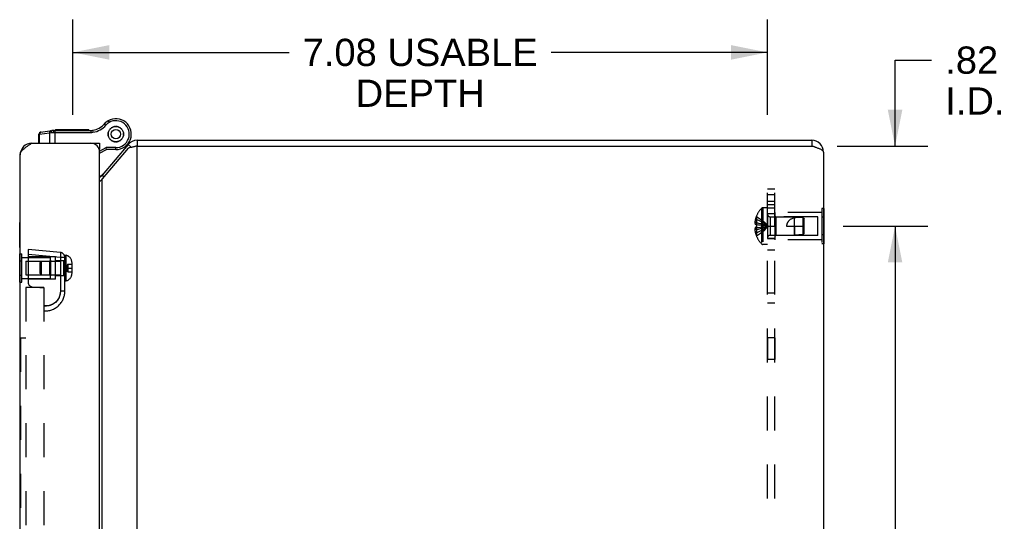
# Model space of a CAD drawing. Header units: inches. Extents: x 0 to 63, y 0 to 40.7.
# Tile 9 of 9: x 36 to 46, y 22.2 to 27.3. Entities that reach past the tile are written whole.
import ezdxf

# ---------------------------------------------------------------- set-up
doc = ezdxf.new("R2010")
doc.units = ezdxf.units.IN
doc.header["$LTSCALE"] = 3.462963
doc.header["$MEASUREMENT"] = 0
doc.linetypes.add('HIDDEN', pattern=[0.2, 0.1, -0.1])
doc.layers.get('0').update_dxf_attribs({"linetype": 'CONTINUOUS'})
for name, color, linetype in [('02___PRT_ALL_AXES', 7, 'CONTINUOUS'), ('06___PRT_ALL_SURFS', 7, 'CONTINUOUS'), ('DEFAULT_2', 8, 'HIDDEN'), ('DIMENSIONS', 7, 'CONTINUOUS')]:
    doc.layers.add(name, color=color, linetype=linetype)
doc.styles.get("Standard").update_dxf_attribs({"font": 'arial.ttf'})
doc.dimstyles.new('DIMSTYLE_1', dxfattribs={"dimtxt": 0.277778, "dimasz": 0.37037, "dimexe": 0.09, "dimexo": 0.07, "dimgap": 0.0375, "dimtad": 0, "dimtih": 1, "dimtoh": 1, "dimzin": 4, "dimdsep": 46, "dimtxsty": 'Standard', "dimblk": '_FILLED', "dimblk1": '_FILLED', "dimblk2": '_FILLED', "dimcen": 0.09, "dimazin": 1, "dimtfac": 1, "dimtofl": 0, "dimtmove": 0, "dimatfit": 3, "dimldrblk": '_FILLED', "dimfxl": 1, "dimtolj": 1, "dimtzin": 4, "dimarcsym": 0})

# ---------------------------------------------------------------- blocks, each defined once
blk = doc.blocks.new('_FILLED')
at = {"color": 0, "linetype": 'ByBlock'}
blk.add_solid([(0, 0), (-1, 0.2), (-1, -0.2)], dxfattribs=at)
blk = doc.blocks.new('*D4')
at = {"layer": 'DIMENSIONS', "color": 2, "linetype": 'Continuous'}
for p, q in [((44.377, 25.21), (45.24, 25.21)), ((44.907, 25.21), (44.907, 21.863)), ((44.907, 17.96), (44.907, 21.307)), ((44.377, 17.96), (45.24, 17.96))]:
    blk.add_line(p, q, dxfattribs=at)
at = {"layer": 'DIMENSIONS', "color": 2, "linetype": 'Continuous', "xscale": 0.3703703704, "yscale": 0.3703703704, "zscale": 0.3703703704}
for p, rotation in [((44.907, 25.21), 90), ((44.907, 17.96), 270)]:
    blk.add_blockref('_FILLED', p, dxfattribs=dict(at, rotation=rotation))
at = {"layer": 'DIMENSIONS', "color": 2, "linetype": 'Continuous', "insert": (44.907, 21.724), "char_height": 0.2778, "width": 0.75485, "attachment_point": 2, "line_spacing_factor": 0.9}
blk.add_mtext('7.25', dxfattribs=at)
blk = doc.blocks.new('*D7')
at = {"layer": 'DIMENSIONS', "color": 2, "linetype": 'Continuous'}
for p, q in [((44.907, 26.025), (44.907, 26.902)), ((44.907, 26.902), (45.279, 26.902)), ((44.317, 26.025), (45.24, 26.025)), ((44.377, 25.21), (45.24, 25.21)), ((44.907, 25.21), (44.907, 24.469))]:
    blk.add_line(p, q, dxfattribs=at)
at = {"layer": 'DIMENSIONS', "color": 2, "linetype": 'Continuous', "xscale": 0.3703703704, "yscale": 0.3703703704, "zscale": 0.3703703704}
for p, rotation in [((44.907, 26.025), 270), ((44.907, 25.21), 90)]:
    blk.add_blockref('_FILLED', p, dxfattribs=dict(at, rotation=rotation))
at = {"layer": 'DIMENSIONS', "color": 2, "linetype": 'Continuous', "insert": (45.418, 27.041), "char_height": 0.2778, "width": 0.60202, "attachment_point": 1, "line_spacing_factor": 0.9}
blk.add_mtext('.82\\PI.D.', dxfattribs=at)
blk = doc.blocks.new('*D19')
at = {"layer": 'DIMENSIONS', "color": 2, "linetype": 'Continuous'}
for p, q in [((36.531, 26.344), (36.531, 27.315)), ((43.607, 26.344), (43.607, 27.315)), ((36.531, 26.981), (38.735, 26.981)), ((43.607, 26.981), (41.403, 26.981))]:
    blk.add_line(p, q, dxfattribs=at)
at = {"layer": 'DIMENSIONS', "color": 2, "linetype": 'Continuous', "xscale": 0.3703703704, "yscale": 0.3703703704, "zscale": 0.3703703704, "rotation": 180}
blk.add_blockref('_FILLED', (36.531, 26.981), dxfattribs=at)
at = {"layer": 'DIMENSIONS', "color": 2, "linetype": 'Continuous', "xscale": 0.3703703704, "yscale": 0.3703703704, "zscale": 0.3703703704}
blk.add_blockref('_FILLED', (43.607, 26.981), dxfattribs=at)
at = {"layer": 'DIMENSIONS', "color": 2, "linetype": 'Continuous', "insert": (40.069, 27.12), "char_height": 0.27778, "width": 2.39054, "attachment_point": 2, "line_spacing_factor": 0.9}
blk.add_mtext('7.08 USABLE\\PDEPTH', dxfattribs=at)

msp = doc.modelspace()

# ---------------------------------------------------------------- linework, layer by layer
at = {"color": 7, "linetype": 'Continuous'}
for p, q in [((36.889, 26.2833), (36.889, 26.2833)), ((36.889, 26.2833), (36.8991, 26.2661)), ((36.889, 26.2833), (36.8991, 26.2661)), ((36.2021, 26.1674), (36.3193, 26.1838)), ((36.3366, 26.185), (36.7131, 26.185)), ((36.3485, 26.185), (36.3485, 26.055)), ((36.7131, 26.185), (36.7131, 26.165)), ((36.7323, 26.1865), (36.7354, 26.1667)), ((36.853, 26.2534), (36.8682, 26.2404)), ((36.8976, 26.1824), (36.8951, 26.174)), ((36.8991, 26.2661), (36.8991, 26.2661)), ((36.9086, 26.1975), (36.9026, 26.191)), ((36.9139, 26.2045), (36.9086, 26.1975)), ((36.9294, 26.2149), (36.9215, 26.2109)), ((36.9368, 26.2197), (36.9294, 26.2149)), ((36.9548, 26.2241), (36.9461, 26.2231)), ((36.9634, 26.2262), (36.9548, 26.2241)), ((36.9819, 26.2241), (36.9734, 26.2262)), ((36.9907, 26.2231), (36.9819, 26.2241)), ((37.0074, 26.2149), (37, 26.2197)), ((37.0152, 26.2109), (37.0074, 26.2149)), ((37.0281, 26.1975), (37.0229, 26.2045)), ((37.0342, 26.191), (37.0281, 26.1975)), ((37.0417, 26.174), (37.0392, 26.1824)), ((36.1849, 26.1476), (36.1915, 26.1482)), ((36.1849, 26.055), (36.1849, 26.1476)), ((36.1915, 26.1482), (36.2926, 26.1624)), ((36.1915, 26.055), (36.1915, 26.1482)), ((36.2926, 26.1624), (36.2926, 26.055)), ((36.331, 26.165), (36.7131, 26.165)), ((36.8899, 26.1561), (36.8904, 26.1473)), ((36.8904, 26.1473), (36.8899, 26.1385)), ((36.8951, 26.174), (36.8916, 26.1659)), ((36.8916, 26.1287), (36.8951, 26.1206)), ((36.8951, 26.1206), (36.8976, 26.1122)), ((36.9026, 26.1036), (36.9086, 26.0972)), ((36.9086, 26.0972), (36.9139, 26.0901)), ((36.9215, 26.0837), (36.9294, 26.0798)), ((37.0074, 26.0798), (37.0152, 26.0837)), ((37.0229, 26.0901), (37.0281, 26.0972)), ((37.0281, 26.0972), (37.0342, 26.1036)), ((37.0392, 26.1122), (37.0417, 26.1206)), ((37.0452, 26.1659), (37.0417, 26.174)), ((37.0417, 26.1206), (37.0452, 26.1287)), ((37.0464, 26.1473), (37.0469, 26.1561)), ((37.0469, 26.1385), (37.0464, 26.1473)), ((37.1151, 26.0899), (37.1149, 26.0895)), ((37.1849, 26.0851), (37.1849, 26.0251)), ((44.0579, 26.0851), (44.0579, 26.0251)), ((36.0972, 26.054), (36.0983, 26.0457)), ((36.8029, 25.995), (36.7977, 25.995)), ((36.8023, 25.9753), (36.8685, 26.0098)), ((36.8029, 26.055), (36.8029, 25.995)), ((36.8029, 25.9531), (36.8734, 25.9898)), ((36.8734, 25.9898), (36.8685, 26.0098)), ((36.9684, 26.0098), (36.8685, 26.0098)), ((36.9684, 25.9898), (36.8734, 25.9898)), ((36.9294, 26.0798), (36.9368, 26.0749)), ((36.9461, 26.0715), (36.9548, 26.0705)), ((36.9548, 26.0705), (36.9634, 26.0685)), ((36.9684, 25.9898), (36.9684, 26.0098)), ((36.9734, 26.0685), (36.9819, 26.0705)), ((36.9819, 26.0705), (36.9907, 26.0715)), ((37, 26.0749), (37.0074, 26.0798)), ((37.093, 26.0422), (37.1279, 26.0129)), ((36.83, 25.7288), (36.849, 25.7129)), ((35.9889, 24.992), (35.9889, 25.248)), ((35.9889, 25.248), (35.9929, 25.248)), ((35.9889, 24.992), (35.9929, 24.992))]:
    msp.add_line(p, q, dxfattribs=at)
at = {"color": 3, "linetype": 'Continuous'}
for p, q in [((37.1849, 26.0851), (44.0579, 26.0851)), ((36.1129, 26.055), (36.8029, 26.055)), ((37.093, 26.0422), (36.83, 25.7288)), ((37.093, 26.0036), (36.83, 25.6903)), ((37.1849, 26.0251), (37.17, 26.022)), ((37.1849, 17.1451), (37.1849, 26.0251)), ((37.1849, 26.0251), (44.0579, 26.0251)), ((35.9929, 17.235), (35.9929, 25.935)), ((36.8029, 17.205), (36.8029, 25.965)), ((44.1779, 25.9651), (44.1779, 17.2051)), ((36.83, 17.4799), (36.83, 25.6903))]:
    msp.add_line(p, q, dxfattribs=at)
at = {"color": 7, "linetype": 'Continuous'}
for points in [[(36.3077, 26.1822), (36.3069, 26.182), (36.306, 26.1818), (36.3052, 26.1816), (36.3044, 26.1813), (36.3036, 26.181), (36.3028, 26.1806), (36.302, 26.1802), (36.3013, 26.1798), (36.3006, 26.1793), (36.2999, 26.1788), (36.2992, 26.1782), (36.2985, 26.1776), (36.2979, 26.177), (36.2973, 26.1763), (36.2967, 26.1756), (36.2962, 26.1748), (36.2957, 26.1741), (36.2952, 26.1733), (36.2948, 26.1725), (36.2944, 26.1716), (36.294, 26.1708), (36.2937, 26.1699), (36.2934, 26.169), (36.2932, 26.1681), (36.293, 26.1671), (36.2928, 26.1662), (36.2927, 26.1652), (36.2926, 26.1643), (36.2926, 26.1633), (36.2926, 26.1624)], [(36.3193, 26.1838), (36.3187, 26.1837), (36.3182, 26.1835), (36.3176, 26.1834), (36.3171, 26.1831), (36.3165, 26.1829), (36.316, 26.1826), (36.3155, 26.1822), (36.315, 26.1818), (36.3145, 26.1814), (36.3141, 26.1809), (36.3136, 26.1804), (36.3132, 26.1799), (36.3128, 26.1793), (36.3124, 26.1787), (36.3121, 26.1781), (36.3117, 26.1774), (36.3114, 26.1767), (36.3111, 26.176), (36.3108, 26.1753), (36.3106, 26.1745), (36.3103, 26.1737), (36.3101, 26.1729), (36.31, 26.172), (36.3098, 26.1712), (36.3097, 26.1703), (36.3096, 26.1694), (36.3095, 26.1686), (36.3095, 26.1677), (36.3095, 26.1667), (36.3095, 26.1658), (36.3095, 26.1649), (36.3096, 26.164)], [(36.3366, 26.185), (36.3363, 26.185), (36.3361, 26.1849), (36.3358, 26.1848), (36.3356, 26.1847), (36.3353, 26.1845), (36.3351, 26.1842), (36.3348, 26.184), (36.3346, 26.1836), (36.3343, 26.1833), (36.3341, 26.1829), (36.3339, 26.1825), (36.3336, 26.182), (36.3334, 26.1815), (36.3332, 26.181), (36.333, 26.1804), (36.3328, 26.1798), (36.3326, 26.1791), (36.3324, 26.1785), (36.3323, 26.1778), (36.3321, 26.177), (36.332, 26.1763), (36.3318, 26.1755), (36.3317, 26.1747), (36.3316, 26.1739), (36.3315, 26.1731), (36.3314, 26.1722), (36.3313, 26.1714), (36.3312, 26.1705), (36.3311, 26.1696), (36.3311, 26.1687), (36.331, 26.1678), (36.331, 26.1668), (36.331, 26.1659), (36.331, 26.165)], [(36.2066, 26.168), (36.2058, 26.1679), (36.2049, 26.1677), (36.2041, 26.1675), (36.2033, 26.1672), (36.2025, 26.1669), (36.2017, 26.1665), (36.2009, 26.1661), (36.2002, 26.1656), (36.1994, 26.1652), (36.1987, 26.1646), (36.198, 26.1641), (36.1974, 26.1635), (36.1968, 26.1628), (36.1962, 26.1621), (36.1956, 26.1614), (36.1951, 26.1607), (36.1946, 26.1599), (36.1941, 26.1591), (36.1937, 26.1583), (36.1933, 26.1575), (36.1929, 26.1566), (36.1926, 26.1557), (36.1923, 26.1548), (36.1921, 26.1539), (36.1919, 26.153), (36.1917, 26.1521), (36.1916, 26.1511), (36.1915, 26.1501), (36.1915, 26.1492), (36.1915, 26.1482)], [(36.2926, 26.1624), (36.3112, 26.1641), (36.3129, 26.1643), (36.3145, 26.1644), (36.3163, 26.1645), (36.318, 26.1646), (36.3198, 26.1647), (36.3216, 26.1648), (36.3234, 26.1649), (36.3253, 26.1649), (36.3272, 26.165), (36.3291, 26.165), (36.331, 26.165)]]:
    msp.add_lwpolyline(points, dxfattribs=at)
at = {"color": 3, "linetype": 'Continuous'}
for points in [[(35.9929, 25.935), (35.9931, 25.9393), (35.9936, 25.9436), (35.9946, 25.9479), (35.9959, 25.9521), (35.9976, 25.9564), (35.9996, 25.9607), (36.002, 25.965), (36.0048, 25.9693), (36.0079, 25.9736), (36.0113, 25.9779), (36.015, 25.9821), (36.0191, 25.9864), (36.0234, 25.9907), (36.028, 25.995), (36.0329, 25.9993), (36.0381, 26.0035), (36.0434, 26.0078), (36.049, 26.0121), (36.0548, 26.0164), (36.0608, 26.0207), (36.067, 26.025), (36.0732, 26.0293), (36.0797, 26.0336), (36.0862, 26.0378), (36.0928, 26.0421), (36.0994, 26.0464), (36.1062, 26.0507), (36.1129, 26.055)], [(37.17, 26.022), (37.1626, 26.0205), (37.1553, 26.019), (37.1481, 26.0174), (37.1411, 26.0159), (37.1342, 26.0144), (37.1275, 26.0128), (37.1211, 26.0113), (37.1149, 26.0098), (37.1089, 26.0082), (37.1033, 26.0067), (37.098, 26.0052), (37.093, 26.0036)], [(44.1779, 25.9651), (44.1777, 25.9676), (44.1769, 25.9701), (44.1757, 25.9726), (44.1739, 25.9751), (44.1716, 25.9776), (44.1688, 25.9801), (44.1656, 25.9826), (44.1619, 25.9851), (44.1577, 25.9876), (44.1532, 25.9901), (44.1482, 25.9926), (44.1428, 25.9951), (44.137, 25.9976), (44.131, 26.0001), (44.1246, 26.0026), (44.118, 26.0051), (44.1111, 26.0076), (44.1039, 26.0101), (44.0966, 26.0126), (44.089, 26.0151), (44.0813, 26.0176), (44.0736, 26.0201), (44.0658, 26.0226), (44.0579, 26.0251)], [(36.83, 25.6903), (36.8265, 25.686), (36.8226, 25.6817), (36.8185, 25.6774), (36.8141, 25.6731), (36.8094, 25.6688), (36.8046, 25.6646), (36.8029, 25.6631)]]:
    msp.add_lwpolyline(points, dxfattribs=at)
at = {"color": 7, "linetype": 'Continuous'}
for radius in [0.078, 0.048]:
    msp.add_circle((36.9684, 26.1473), radius, dxfattribs=at)
for centre, radius, start, end in [((36.9684, 26.1473), 0.1575, 120.78995, 142.64024), ((36.9606, 26.1606), 0.1421, 120.26499, 139.20673), ((36.9684, 26.1473), 0.1575, 270, 120.26499), ((36.9684, 26.1473), 0.1375, 270, 120.26499), ((36.3366, 26.06), 0.125, 89.99992, 97.96182), ((36.7131, 26.31), 0.125, 270, 278.84009), ((36.7016, 26.3841), 0.2, 278.84009, 319.20673), ((36.7016, 26.3841), 0.22, 278.84009, 319.20673), ((36.9606, 26.1606), 0.1221, 120.26499, 139.20673), ((36.2049, 26.1476), 0.02, 97.96175, 180), ((36.7131, 26.31), 0.145, 270, 278.84009), ((36.8728, 26.1843), 0.26, 326.98325, 338.622), ((37.1849, 25.9651), 0.06, 90, 113.1031), ((44.0579, 25.9651), 0.06, 54.19857, 90), ((36.7538, 25.8324), 0.125, 293.14395, 320)]:
    msp.add_arc(centre, radius, start, end, dxfattribs=at)
at = {"color": 3, "linetype": 'Continuous'}
for centre, radius, start, end in [((37.1849, 25.9651), 0.12, 90, 140), ((44.0579, 25.9651), 0.12, 0, 90), ((36.1129, 25.935), 0.12, 90, 180), ((36.7129, 25.965), 0.09, 0, 90), ((36.7841, 25.7674), 0.06, 288.29255, 320)]:
    msp.add_arc(centre, radius, start, end, dxfattribs=at)
at = {"layer": '02___PRT_ALL_AXES', "color": 7, "linetype": 'Continuous'}
for p, q in [((36.3537, 26.185), (36.3537, 26.195)), ((36.3537, 26.195), (36.6941, 26.195)), ((36.3539, 26.185), (36.3539, 26.195)), ((36.5554, 26.185), (36.5554, 26.195)), ((36.6254, 26.185), (36.6254, 26.195)), ((36.6338, 26.185), (36.6338, 26.195)), ((36.6857, 26.185), (36.6857, 26.195)), ((36.6941, 26.185), (36.6941, 26.195))]:
    msp.add_line(p, q, dxfattribs=at)
at = {"layer": '02___PRT_ALL_AXES', "color": 8, "linetype": 'HIDDEN'}
for p, q in [((43.6069, 25.3351), (43.6069, 25.0851)), ((43.6819, 25.3351), (43.6069, 25.3351)), ((43.6819, 25.3501), (43.6819, 25.0701)), ((44.1609, 25.3501), (43.6819, 25.3501)), ((43.6819, 25.0851), (43.6069, 25.0851)), ((44.1609, 25.0701), (43.6819, 25.0701)), ((36.0099, 24.8885), (36.3014, 24.8885)), ((36.3014, 24.6765), (36.3014, 24.8885)), ((36.0099, 24.6765), (36.3014, 24.6765)), ((43.6819, 24.0691), (43.6069, 24.0691)), ((43.6069, 24.0691), (43.6069, 23.8511)), ((43.6819, 24.0691), (43.6819, 23.8511)), ((43.6819, 23.8511), (43.6069, 23.8511))]:
    msp.add_line(p, q, dxfattribs=at)
at = {"layer": '02___PRT_ALL_AXES', "color": 7, "linetype": 'Continuous'}
msp.add_circle((36.9684, 26.1473), 0.079, dxfattribs=at)
at = {"layer": '06___PRT_ALL_SURFS', "color": 8, "linetype": 'HIDDEN'}
for p, q in [((44.1779, 25.3902), (44.1609, 25.3902)), ((44.1609, 25.3902), (44.1609, 25.0299)), ((44.1779, 25.3001), (44.1609, 25.3001)), ((44.1779, 25.12), (44.1609, 25.12)), ((44.1779, 25.0299), (44.1609, 25.0299)), ((35.9929, 24.9268), (36.0099, 24.9268)), ((36.0099, 24.6382), (36.0099, 24.9268)), ((35.9929, 24.8547), (36.0099, 24.8547)), ((35.9929, 24.7103), (36.0099, 24.7103)), ((35.9929, 24.6382), (36.0099, 24.6382))]:
    msp.add_line(p, q, dxfattribs=at)
at = {"layer": '06___PRT_ALL_SURFS', "color": 7, "linetype": 'Continuous'}
for p, q in [((44.1819, 25.3902), (44.1779, 25.3902)), ((44.1819, 25.3902), (44.1819, 25.0299)), ((44.1819, 25.3001), (44.1779, 25.3001)), ((44.1819, 25.12), (44.1779, 25.12)), ((44.1819, 25.0299), (44.1779, 25.0299)), ((35.9889, 24.6382), (35.9889, 24.9268)), ((35.9889, 24.9268), (35.9929, 24.9268)), ((35.9889, 24.8547), (35.9929, 24.8547)), ((35.9889, 24.7103), (35.9929, 24.7103)), ((35.9889, 24.6382), (35.9929, 24.6382))]:
    msp.add_line(p, q, dxfattribs=at)
at = {"layer": 'DEFAULT_2', "color": 8, "linetype": 'HIDDEN'}
for p, q in [((43.6069, 17.5851), (43.6069, 25.5851)), ((43.6819, 25.5851), (43.6069, 25.5851)), ((43.6819, 17.5851), (43.6819, 25.5851)), ((43.6069, 25.5334), (43.6819, 25.5334)), ((43.5459, 25.3903), (43.5459, 25.0298)), ((43.5604, 25.3966), (43.5604, 25.0236)), ((43.6069, 25.3966), (43.5604, 25.3966)), ((43.6819, 25.4601), (43.6069, 25.4601)), ((43.6069, 25.431), (43.6819, 25.431)), ((43.6819, 25.3911), (43.6069, 25.3911)), ((43.4936, 25.2786), (43.4835, 25.2786)), ((43.494, 25.3093), (43.4936, 25.3096)), ((43.494, 25.3093), (43.4936, 25.3084)), ((43.4936, 25.3084), (43.4936, 25.2256)), ((43.6351, 25.3041), (43.6351, 25.1161)), ((43.6351, 25.3041), (43.8819, 25.3041)), ((43.6919, 25.3051), (43.6819, 25.3151)), ((43.6919, 25.3051), (43.6919, 25.1151)), ((44.1194, 25.3051), (43.6919, 25.3051)), ((43.8819, 25.1161), (43.8819, 25.3041)), ((43.972, 25.2951), (43.8819, 25.3041)), ((43.972, 25.1251), (43.972, 25.2951)), ((43.9819, 25.2841), (43.972, 25.2951)), ((43.972, 25.295), (43.9772, 25.2894)), ((43.9772, 25.2894), (43.9819, 25.2841)), ((43.9819, 25.1361), (43.9819, 25.2841)), ((44.1194, 25.1151), (44.1194, 25.3051)), ((43.4936, 25.245), (43.4786, 25.245)), ((43.4936, 25.2256), (43.4835, 25.2256)), ((43.4936, 25.1946), (43.4835, 25.1946)), ((43.494, 25.2255), (43.4936, 25.2256)), ((43.4936, 25.2256), (43.5161, 25.2234)), ((43.4936, 25.2049), (43.4936, 25.2101)), ((43.4936, 25.1946), (43.5161, 25.1967)), ((43.494, 25.1946), (43.4936, 25.1946)), ((43.4936, 25.1946), (43.4936, 25.1118)), ((43.4938, 25.2204), (43.494, 25.2255)), ((43.5157, 25.1967), (43.5376, 25.1991)), ((43.5373, 25.199), (43.5584, 25.2015)), ((43.5583, 25.2015), (43.5788, 25.2042)), ((43.6069, 25.2101), (43.6819, 25.2101)), ((43.8019, 25.2101), (43.9819, 25.2101)), ((43.8819, 25.2101), (43.8819, 25.1161)), ((43.4936, 25.1752), (43.4786, 25.1752)), ((43.4936, 25.1416), (43.4835, 25.1416)), ((43.494, 25.1108), (43.4936, 25.1118)), ((43.494, 25.1108), (43.4936, 25.1106)), ((43.6069, 25.0851), (43.6819, 25.0851)), ((43.6351, 25.1161), (43.8819, 25.1161)), ((43.6919, 25.1151), (43.6819, 25.1051)), ((44.1194, 25.1151), (43.6919, 25.1151)), ((43.972, 25.1251), (43.8819, 25.1161)), ((43.9819, 25.1361), (43.972, 25.1251)), ((43.6069, 25.0236), (43.5604, 25.0236)), ((36.0739, 24.97), (36.0739, 24.6371)), ((36.4033, 24.9412), (36.0739, 24.97)), ((36.4033, 24.8914), (36.0739, 24.9202)), ((36.3549, 24.895), (36.0739, 24.8974)), ((36.3549, 24.67), (36.3549, 24.895)), ((36.4038, 24.9407), (36.4033, 24.9412)), ((36.4489, 24.8914), (36.4033, 24.8914)), ((36.4489, 24.545), (36.4489, 24.9135)), ((36.4489, 24.9135), (36.4639, 24.9135)), ((36.4639, 24.6515), (36.4639, 24.9135)), ((43.6069, 24.9681), (43.6819, 24.9681)), ((36.0514, 24.8515), (36.0514, 24.7135)), ((36.0514, 24.8515), (36.4389, 24.8515)), ((36.1989, 24.8377), (36.2127, 24.8515)), ((36.1989, 24.7273), (36.1989, 24.8377)), ((36.2127, 24.7135), (36.2127, 24.8515)), ((36.2914, 24.8515), (36.3014, 24.8615)), ((36.2914, 24.8515), (36.2914, 24.7135)), ((36.3014, 24.8615), (36.3014, 24.7035)), ((36.3549, 24.8605), (36.4489, 24.8605)), ((36.4389, 24.7135), (36.4389, 24.8515)), ((36.4691, 24.7825), (36.5219, 24.7825)), ((36.4779, 24.822), (36.4779, 24.7429)), ((36.4779, 24.822), (36.5195, 24.822)), ((36.5195, 24.822), (36.5195, 24.7429)), ((36.5219, 24.7311), (36.5219, 24.8339)), ((36.0514, 24.7135), (36.4389, 24.7135)), ((36.1989, 24.7273), (36.2127, 24.7135)), ((36.2914, 24.7135), (36.3014, 24.7035)), ((36.3549, 24.7045), (36.4489, 24.7045)), ((36.4779, 24.7429), (36.5195, 24.7429)), ((36.0529, 24.585), (36.0529, 19.21)), ((36.2339, 24.585), (36.0529, 24.585)), ((36.3549, 24.67), (36.0739, 24.6675)), ((36.1159, 24.5913), (36.2339, 24.581)), ((36.2339, 24.585), (36.2339, 19.21)), ((36.4489, 24.6515), (36.4639, 24.6515)), ((36.4358, 24.545), (36.4033, 24.545)), ((36.4489, 24.545), (36.4033, 24.545)), ((36.4489, 24.545), (36.4358, 24.545)), ((43.6069, 24.5285), (43.6819, 24.5285)), ((36.2467, 24.3951), (36.2466, 24.3951)), ((36.3849, 24.4732), (36.3848, 24.4729)), ((43.6069, 24.4273), (43.6819, 24.4273)), ((35.9979, 24.0694), (35.9979, 19.7256)), ((35.9979, 24.0694), (36.0529, 24.0694))]:
    msp.add_line(p, q, dxfattribs=at)
for points in [[(43.4835, 25.2786), (43.4825, 25.2741), (43.4817, 25.2697), (43.4809, 25.2655), (43.4803, 25.2613), (43.4797, 25.2571), (43.4793, 25.2531), (43.4789, 25.249), (43.4786, 25.245)], [(43.4936, 25.2786), (43.5157, 25.2691), (43.5373, 25.2589), (43.5583, 25.2479), (43.5786, 25.2361), (43.5984, 25.2235), (43.6176, 25.2101)], [(43.494, 25.3093), (43.5161, 25.2956), (43.5376, 25.2808), (43.5584, 25.2648), (43.5788, 25.2477), (43.5985, 25.2295), (43.6176, 25.2101)], [(43.8819, 25.2942), (43.8746, 25.292), (43.8677, 25.2897), (43.8612, 25.2872), (43.8552, 25.2846), (43.8497, 25.2818), (43.8445, 25.2789), (43.8398, 25.276), (43.8354, 25.2729), (43.8315, 25.2698), (43.8279, 25.2667), (43.8246, 25.2636), (43.8217, 25.2604), (43.819, 25.2573), (43.8165, 25.2541), (43.8143, 25.2509), (43.8123, 25.2476), (43.8104, 25.2443), (43.8087, 25.2409), (43.8072, 25.2373), (43.8059, 25.2337), (43.8047, 25.2299), (43.8037, 25.2261), (43.803, 25.2221), (43.8024, 25.2181), (43.8021, 25.2141), (43.8019, 25.2101)], [(43.972, 25.295), (43.9605, 25.2959), (43.9489, 25.2966), (43.9371, 25.2971), (43.9254, 25.2972), (43.9139, 25.297), (43.9028, 25.2965), (43.8921, 25.2955), (43.8819, 25.2942)], [(43.4786, 25.245), (43.4789, 25.2426), (43.4793, 25.2401), (43.4798, 25.2377), (43.4803, 25.2353), (43.481, 25.2329), (43.4818, 25.2304), (43.4826, 25.228), (43.4835, 25.2256)], [(43.4835, 25.1946), (43.4826, 25.1922), (43.4818, 25.1897), (43.481, 25.1873), (43.4803, 25.1849), (43.4798, 25.1824), (43.4793, 25.18), (43.4789, 25.1776), (43.4786, 25.1752)], [(43.4936, 25.245), (43.5157, 25.2402), (43.5373, 25.235), (43.5583, 25.2293), (43.5786, 25.2233), (43.5984, 25.2169), (43.6176, 25.2101)], [(43.4938, 25.2204), (43.4936, 25.2152), (43.4936, 25.2101)], [(43.4936, 25.1416), (43.5157, 25.151), (43.5373, 25.1613), (43.5583, 25.1723), (43.5786, 25.1841), (43.5984, 25.1967), (43.6176, 25.2101)], [(43.4936, 25.1752), (43.5157, 25.18), (43.5373, 25.1852), (43.5583, 25.1908), (43.5786, 25.1968), (43.5984, 25.2033), (43.6176, 25.2101)], [(43.4936, 25.2049), (43.4938, 25.1998), (43.494, 25.1946)], [(43.494, 25.1108), (43.5161, 25.1245), (43.5376, 25.1393), (43.5584, 25.1553), (43.5788, 25.1724), (43.5985, 25.1907), (43.6176, 25.2101)], [(43.5157, 25.2234), (43.5376, 25.2211), (43.5584, 25.2186), (43.5788, 25.2159), (43.5985, 25.2131), (43.6176, 25.2101)], [(43.5373, 25.2211), (43.5583, 25.2186), (43.5786, 25.216), (43.5984, 25.2131), (43.6176, 25.2101)], [(43.5786, 25.2042), (43.5984, 25.207), (43.6176, 25.2101)], [(43.5788, 25.2042), (43.5985, 25.2071), (43.6176, 25.2101)], [(43.4786, 25.1752), (43.4789, 25.1712), (43.4793, 25.1671), (43.4797, 25.163), (43.4803, 25.1589), (43.4809, 25.1547), (43.4817, 25.1504), (43.4825, 25.146), (43.4835, 25.1416)], [(36.4033, 24.8914), (36.4032, 24.5437), (36.4032, 24.5423), (36.4032, 24.5409), (36.4032, 24.5395), (36.4031, 24.5381), (36.403, 24.5366), (36.4029, 24.5352), (36.4028, 24.5336), (36.4027, 24.5321), (36.4026, 24.5305), (36.4024, 24.5289), (36.4022, 24.5273), (36.402, 24.5256), (36.4018, 24.524), (36.4015, 24.5223), (36.4012, 24.5205), (36.4009, 24.5188), (36.4006, 24.517), (36.4003, 24.5152), (36.3999, 24.5134), (36.3994, 24.5111), (36.3988, 24.5087), (36.3982, 24.5065), (36.3977, 24.5045), (36.3971, 24.5025), (36.3965, 24.5006), (36.396, 24.4988), (36.3954, 24.497), (36.3948, 24.4954), (36.3943, 24.4939), (36.3937, 24.4924), (36.3932, 24.4911), (36.3927, 24.4898), (36.3922, 24.4886), (36.3918, 24.4875), (36.3913, 24.4864), (36.3909, 24.4855), (36.3906, 24.4846), (36.3904, 24.4842), (36.3899, 24.4831), (36.3882, 24.4796), (36.3864, 24.476), (36.3858, 24.4747), (36.3855, 24.4742), (36.3852, 24.4737), (36.3849, 24.4732)], [(36.405, 24.9265), (36.405, 24.9216), (36.4048, 24.9162), (36.4046, 24.9103), (36.4042, 24.9042), (36.4038, 24.8978), (36.4033, 24.8914)], [(36.4038, 24.9407), (36.4042, 24.9394), (36.4046, 24.9373), (36.4048, 24.9344), (36.405, 24.9308), (36.405, 24.9265)], [(36.4779, 24.822), (36.4769, 24.8198), (36.476, 24.8176), (36.4752, 24.8155), (36.4744, 24.8133), (36.4737, 24.8111), (36.473, 24.8089), (36.4724, 24.8067), (36.4718, 24.8045), (36.4713, 24.8023), (36.4708, 24.8001), (36.4704, 24.7979), (36.4701, 24.7957), (36.4698, 24.7935), (36.4695, 24.7913), (36.4693, 24.7891), (36.4692, 24.7869), (36.4691, 24.7847), (36.4691, 24.7825)], [(36.4779, 24.7429), (36.4769, 24.7451), (36.476, 24.7473), (36.4752, 24.7495), (36.4744, 24.7517), (36.4737, 24.7539), (36.473, 24.7561), (36.4724, 24.7583), (36.4718, 24.7605), (36.4713, 24.7627), (36.4708, 24.7649), (36.4704, 24.7671), (36.4701, 24.7693), (36.4698, 24.7715), (36.4695, 24.7737), (36.4693, 24.7759), (36.4692, 24.7781), (36.4691, 24.7803), (36.4691, 24.7825)], [(36.4033, 24.545), (36.3994, 24.5123), (36.3897, 24.4827), (36.3736, 24.4556), (36.3523, 24.4324), (36.3267, 24.4143), (36.2977, 24.4017), (36.2669, 24.3958), (36.2339, 24.3962)], [(36.2466, 24.3951), (36.2463, 24.3952), (36.2463, 24.3952), (36.2458, 24.3952), (36.2443, 24.3953), (36.2418, 24.3954), (36.2384, 24.3958), (36.2339, 24.3962)], [(36.2498, 24.395), (36.2478, 24.3951), (36.2472, 24.3951), (36.2468, 24.3951), (36.2467, 24.3951), (36.2467, 24.3951)], [(36.2637, 24.3954), (36.263, 24.3953), (36.2623, 24.3953), (36.2616, 24.3952), (36.2608, 24.3952), (36.2601, 24.3951), (36.2593, 24.3951), (36.2585, 24.3951), (36.2577, 24.3951), (36.2569, 24.395), (36.2561, 24.395), (36.2552, 24.395), (36.2543, 24.395), (36.2535, 24.395), (36.2526, 24.395), (36.2516, 24.395), (36.2507, 24.395), (36.2498, 24.395)], [(36.2952, 24.401), (36.2924, 24.4002), (36.2908, 24.3998), (36.2893, 24.3994), (36.2877, 24.399), (36.2862, 24.3986), (36.2846, 24.3983), (36.283, 24.398), (36.2815, 24.3977), (36.2799, 24.3974), (36.2783, 24.3971), (36.2768, 24.3968), (36.2752, 24.3966), (36.2736, 24.3964), (36.272, 24.3962), (36.2705, 24.396), (36.2689, 24.3958), (36.2672, 24.3956), (36.2657, 24.3955), (36.2649, 24.3954), (36.2637, 24.3954)], [(36.3753, 24.4578), (36.3744, 24.4565), (36.3738, 24.4557), (36.3729, 24.4545), (36.3719, 24.4532), (36.3709, 24.4519), (36.3699, 24.4507), (36.3689, 24.4494), (36.3679, 24.4482), (36.3668, 24.447), (36.3658, 24.4458), (36.3647, 24.4446), (36.3636, 24.4434), (36.3626, 24.4423), (36.3615, 24.4411), (36.3603, 24.44), (36.3592, 24.4388), (36.3581, 24.4377), (36.3569, 24.4366), (36.3558, 24.4355), (36.3546, 24.4344), (36.3535, 24.4334), (36.3522, 24.4323), (36.3502, 24.4306), (36.348, 24.4287), (36.3457, 24.4269), (36.3434, 24.4251), (36.341, 24.4233), (36.3386, 24.4216), (36.336, 24.4199), (36.3335, 24.4182), (36.3308, 24.4166), (36.3281, 24.415), (36.3253, 24.4134), (36.3224, 24.4119), (36.3195, 24.4104), (36.3164, 24.409), (36.3134, 24.4076), (36.3102, 24.4062), (36.307, 24.405), (36.3037, 24.4037), (36.3001, 24.4025), (36.297, 24.4015), (36.2952, 24.401)], [(36.3815, 24.4671), (36.3811, 24.4665), (36.3807, 24.4659), (36.3803, 24.4652), (36.3799, 24.4646), (36.3795, 24.4639), (36.379, 24.4633), (36.3786, 24.4626), (36.3782, 24.462), (36.3777, 24.4613), (36.3773, 24.4606), (36.3768, 24.4599), (36.3763, 24.4592), (36.3758, 24.4585), (36.3753, 24.4578)], [(36.3845, 24.4725), (36.3826, 24.469), (36.3821, 24.4682), (36.3815, 24.4671)], [(36.3848, 24.4729), (36.3848, 24.4729), (36.3845, 24.4725)]]:
    msp.add_lwpolyline(points, dxfattribs=at)
for centre, radius, start, end in [((43.7358, 25.2101), 0.2618, 136.4862, 157.66431), ((43.5604, 25.3766), 0.02, 90, 136.4862), ((43.7358, 25.2101), 0.2614, 157.91062, 164.80589), ((43.6351, 25.3323), 0.0282, 180, 270), ((43.7358, 25.2101), 0.2614, 195.19411, 202.08938), ((43.7358, 25.2101), 0.2618, 202.33569, 223.5138), ((43.6351, 25.0879), 0.0282, 90, 180), ((43.5604, 25.0436), 0.02, 223.5138, 270), ((36.3989, 24.8914), 0.05, 0, 85), ((36.4383, 24.8339), 0.0836, 0, 72.16768), ((36.4389, 24.8615), 0.01, 270, 360), ((36.5195, 24.8244), 0.00237, 270, 360), ((36.4389, 24.7035), 0.01, 0, 90), ((36.4383, 24.7311), 0.0836, 287.83232, 360), ((36.5195, 24.7406), 0.00237, 0, 90), ((36.1199, 24.6371), 0.046, 180, 265), ((36.2489, 24.545), 0.2, 265.69878, 360)]:
    msp.add_arc(centre, radius, start, end, dxfattribs=at)

# ---------------------------------------------------------------- dimensions: what is measured, and where the dimension line sits
at = {"layer": 'DIMENSIONS', "color": 2, "linetype": 'Continuous'}
for base, p1, p2, angle, text, picture, middle in [((36.5309, 26.9812), (43.6069, 26.2743), (36.5309, 26.2743), 180, '<> USABLE\\PDEPTH', '*D19', (40.0689, 26.7729)), ((44.9068668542, 25.2100763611), (44.2472083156, 26.0250763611), (44.3072083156, 25.2100763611), 270, '<>\\PI.D.', '*D7', (45.7188468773, 26.6938578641))]:
    dim = msp.add_linear_dim(base=base, p1=p1, p2=p2, angle=angle, text=text, dimstyle='DIMSTYLE_1', dxfattribs=at)
    dim.commit()
    dim.dimension.update_dxf_attribs({"geometry": picture, "text_midpoint": middle, "dimtype": 160})
dim = msp.add_linear_dim(base=(44.9069, 25.2101), p1=(44.3072, 17.9601), p2=(44.3072, 25.2101), angle=90, dimstyle='DIMSTYLE_1', dxfattribs=at)
dim.commit()
dim.dimension.update_dxf_attribs({"geometry": '*D4', "text_midpoint": (44.9081, 21.5835), "dimtype": 160})

doc.saveas('drawing.dxf')
